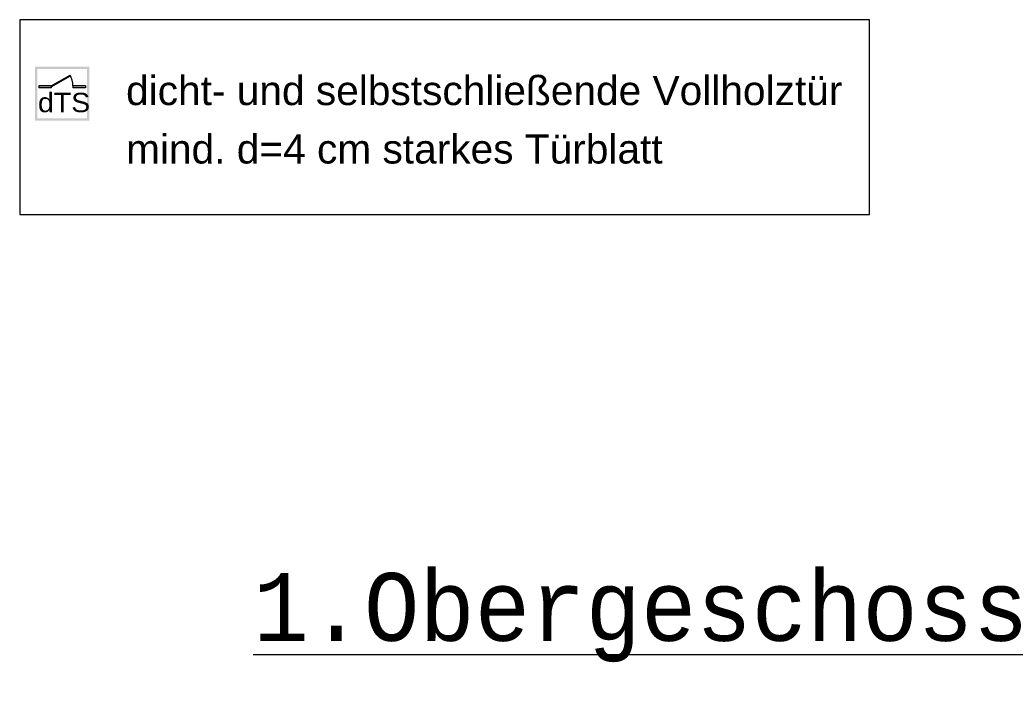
# Model space of a CAD drawing. Header units: metres. Extents: x -5 to 193, y -5 to 104.
# Tile 17 of 25: x 142 to 167, y 87 to 104. Entities that reach past the tile are written whole.
import ezdxf

# ---------------------------------------------------------------- set-up
doc = ezdxf.new("R2010")
doc.units = ezdxf.units.M
doc.linetypes.add('AUSGEZOGEN', pattern=[0])
doc.layers.add('XR$1$STANDARD', color=7, linetype='Continuous', lineweight=25)
doc.layers.add('XR$3$004TT2DD_ZWEIDIMENSIONAL', color=4, linetype='Continuous', lineweight=13)
doc.styles.add('ARIAL', font='ARIAL.TTF')
doc.styles.add('LUCIDACONSOLE', font='LUCON.TTF')

msp = doc.modelspace()

# ---------------------------------------------------------------- hatches: boundary and pattern name
at = {"layer": 'XR$1$STANDARD', "linetype": 'AUSGEZOGEN', "lineweight": 140}
h = msp.add_hatch(color=1, dxfattribs=at)
h.paths.add_polyline_path([(143.442, 102.584), (142.042, 102.584), (142.042, 101.184), (143.442, 101.184)])
h.paths.add_polyline_path([(142.102, 102.524), (143.382, 102.524), (143.382, 101.244), (142.102, 101.244)], flags=16)
for points in [[(142.462, 102.084), (142.462, 102.058), (142.958, 102.345), (142.947, 102.364)], [(142.462, 102.034), (142.462, 102.084), (142.142, 102.084), (142.142, 102.034)], [(143.342, 102.034), (143.342, 102.084), (143.022, 102.084), (143.022, 102.034)]]:
    msp.add_hatch(color=0, dxfattribs=at).paths.add_polyline_path(points)

# ---------------------------------------------------------------- linework, layer by layer
at = {"layer": 'XR$1$STANDARD', "color": 1, "linetype": 'AUSGEZOGEN', "lineweight": 25}
for p, q in [((141.649, 103.791), (141.649, 98.769)), ((163.548, 103.791), (141.649, 103.791)), ((163.548, 98.769), (163.548, 103.791)), ((142.462, 102.084), (142.947, 102.364)), ((142.462, 102.058), (142.958, 102.345)), ((142.462, 102.084), (142.142, 102.084)), ((142.142, 102.084), (142.142, 102.034)), ((142.462, 102.034), (142.142, 102.034)), ((142.462, 102.084), (142.462, 102.034)), ((143.342, 102.084), (143.022, 102.084)), ((143.022, 102.084), (143.022, 102.034)), ((143.342, 102.034), (143.022, 102.034)), ((143.342, 102.084), (143.342, 102.034)), ((141.649, 98.769), (163.548, 98.769))]:
    msp.add_line(p, q, dxfattribs=at)
msp.add_arc((142.462, 102.084), 0.56, 0, 30, dxfattribs=at)

# ---------------------------------------------------------------- texts
at = {"layer": 'XR$1$STANDARD', "color": 0, "linetype": 'AUSGEZOGEN', "lineweight": 25, "insert": (144.391, 102.339), "char_height": 0.75, "width": 18.94034, "attachment_point": 1, "line_spacing_factor": 1.204819, "style": 'ARIAL'}
msp.add_mtext('{\\fArial|i0|b0;\\H0.750000;\\W1.000000;\\C7;dicht- und selbstschließende Vollholztür}\\P{\\fArial|i0|b0;\\H0.750000;\\W1.000000;\\C7;mind. d=4 cm starkes Türblatt}\\P', dxfattribs=at)
at = {"layer": 'XR$1$STANDARD', "color": 0, "linetype": 'AUSGEZOGEN', "lineweight": 25, "insert": (142.12, 101.399), "char_height": 0.5, "width": 1.54631, "attachment_point": 7, "style": 'ARIAL'}
msp.add_mtext('\\W1.05;dTS', dxfattribs=at)
at = {"layer": 'XR$3$004TT2DD_ZWEIDIMENSIONAL', "color": 0, "linetype": 'AUSGEZOGEN', "lineweight": 25, "insert": (147.644, 87.225), "char_height": 1.75, "width": 27.03959, "attachment_point": 7, "style": 'LUCIDACONSOLE'}
msp.add_mtext('{\\L\\fLucida Console|i0|b0;\\H1.750000;\\W1.100000;\\C7;1.Obergeschoss\\l}\\P', dxfattribs=at)

doc.saveas('drawing.dxf')
